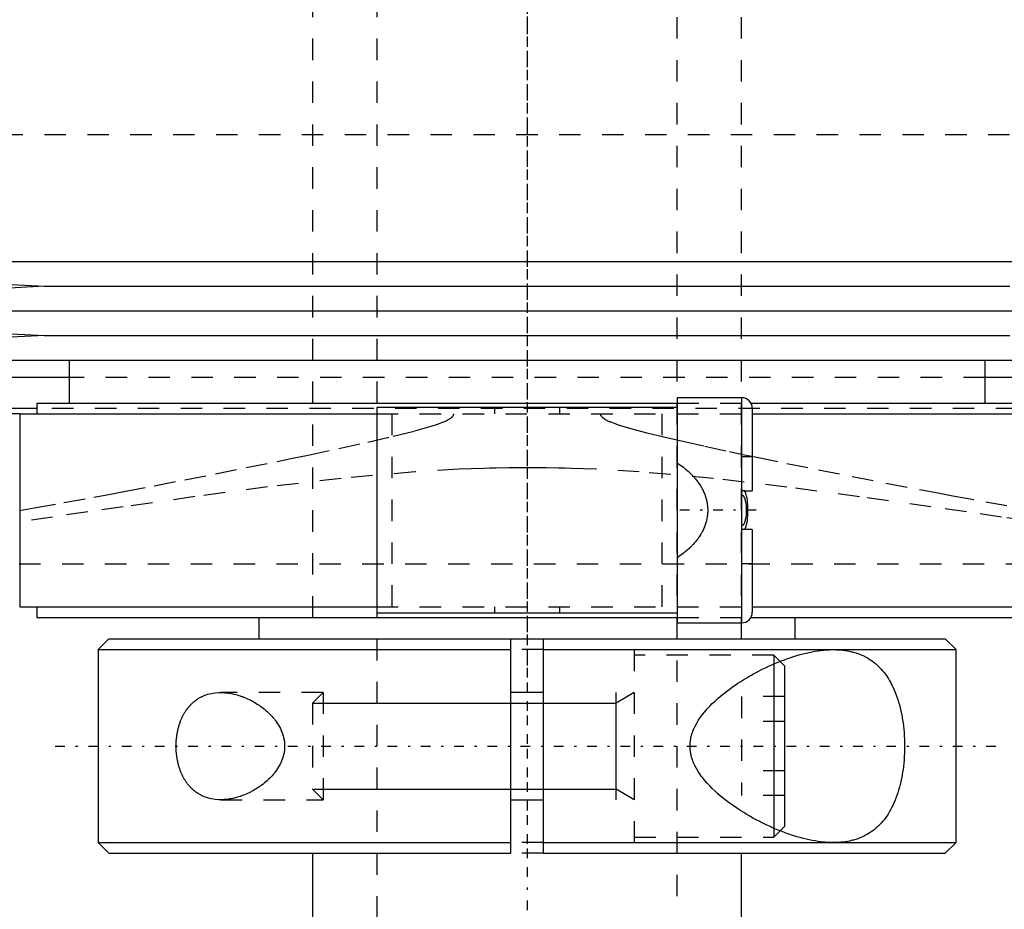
# Model space of a CAD drawing. Extents: x -105 to 105, y -144 to 599.
# Tile 4 of 11: x -24 to 22, y -83 to -42. Entities that reach past the tile are written whole.
import ezdxf

# ---------------------------------------------------------------- set-up
doc = ezdxf.new("R2010")
doc.units = 0
doc.linetypes.add('CENTER', pattern=[1.5, 0.45, -0.5, 0.05, -0.5])
doc.linetypes.add('DASHED', pattern=[2, 1, -1])
for name, color, linetype in [('AM_0', 7, 'CONTINUOUS'), ('AM_10', 7, 'CONTINUOUS'), ('AM_3', 7, 'DASHED'), ('AM_7', 7, 'CENTER')]:
    doc.layers.add(name, color=color, linetype=linetype)

msp = doc.modelspace()

# ---------------------------------------------------------------- linework, layer by layer
at = {"layer": 'AM_0', "color": 7, "linetype": 'CONTINUOUS'}
for p, q in [((-45, -52.9), (-22.5, -54.05)), ((-45, -52.9), (45, -52.9)), ((-22.5, -54.05), (-45, -55.2)), ((-22.5, -54.05), (22.5, -54.05)), ((-45, -55.2), (-22.5, -56.35)), ((-45, -55.2), (45, -55.2)), ((-22.5, -56.35), (-45, -57.5)), ((-22.5, -56.35), (22.5, -56.35)), ((-45, -57.5), (45, -57.5)), ((-21.35, -57.5), (-21.35, -59.5)), ((21.35, -59.5), (21.35, -57.5)), ((-21.35, -58.307), (-51.173, -58.307)), ((51.173, -58.307), (21.35, -58.307)), ((-22.85, -59.5), (-22.85, -60)), ((-22.85, -59.5), (7.005, -59.5)), ((10, -59.25), (7, -59.25)), ((7, -59.25), (7, -69.75)), ((10, -59.25), (10, -69.75)), ((10.44, -59.5), (22.85, -59.5)), ((-22.85, -59.746), (-48.569, -59.746)), ((-23.65, -60), (-48.192, -60)), ((-23.65, -60), (-23.65, -69)), ((-23.65, -60), (-7.008, -60)), ((-7, -59.7), (-7, -69.3)), ((7, -59.7), (-7, -59.7)), ((10.5, -59.75), (10.5, -63.6)), ((10.504, -60), (23.65, -60)), ((10.147, -63.6), (10.5, -63.6)), ((10.5, -65.4), (10.147, -65.4)), ((10.5, -65.4), (10.5, -69.25)), ((-23.65, -69), (-7.008, -69)), ((-22.85, -69), (-22.85, -69.5)), ((7, -69.3), (-7, -69.3)), ((10.504, -69), (23.65, -69)), ((-22.85, -69.5), (7.005, -69.5)), ((-12.5, -69.5), (-12.5, -70.5)), ((7, -69.75), (10, -69.75)), ((10.44, -69.5), (22.85, -69.5)), ((12.5, -70.5), (12.5, -69.5)), ((-19.5, -70.5), (-20, -71)), ((-19.5, -70.5), (-0.75, -70.5)), ((-0.75, -70.5), (0.75, -70.5)), ((-0.75, -80.5), (-0.75, -70.5)), ((0.75, -70.5), (19.5, -70.5)), ((0.75, -70.5), (0.75, -80.5)), ((20, -71), (19.5, -70.5)), ((-20, -71), (-20, -80)), ((-20, -71), (-0.75, -71)), ((0.75, -71), (20, -71)), ((20, -80), (20, -71)), ((12, -71.75), (11.797, -71.547)), ((11.5, -71.67), (11.5, -79.33)), ((12, -71.75), (12, -79.25)), ((0.75, -73), (-0.75, -73)), ((-0.75, -78), (0.75, -78)), ((11.797, -79.453), (12, -79.25)), ((-20, -80), (-19.5, -80.5)), ((-20, -80), (-0.75, -80)), ((0.75, -80), (20, -80)), ((19.5, -80.5), (20, -80)), ((-19.5, -80.5), (-0.75, -80.5)), ((-10, -80.5), (-10, -110.5)), ((0.75, -80.5), (19.5, -80.5)), ((10, -110.5), (10, -80.5))]:
    msp.add_line(p, q, dxfattribs=at)
for points in [[(10.147, -65.4, 0), (10.151, -65.392, 0), (10.159, -65.377, 0), (10.166, -65.361, 0), (10.17, -65.353, 0), (10.174, -65.345, 0), (10.18, -65.329, 0), (10.187, -65.313, 0), (10.193, -65.298, 0), (10.198, -65.283, 0), (10.203, -65.267, 0), (10.206, -65.26, 0), (10.208, -65.252, 0), (10.213, -65.236, 0), (10.218, -65.22, 0), (10.233, -65.164, 0), (10.244, -65.115, 0), (10.254, -65.064, 0), (10.27, -64.961, 0), (10.283, -64.857, 0), (10.292, -64.752, 0), (10.297, -64.649, 0), (10.3, -64.549, 0), (10.3, -64.5, 0), (10.3, -64.451, 0), (10.297, -64.351, 0), (10.292, -64.248, 0), (10.283, -64.143, 0), (10.27, -64.039, 0), (10.254, -63.936, 0), (10.244, -63.885, 0), (10.233, -63.836, 0), (10.218, -63.78, 0), (10.213, -63.764, 0), (10.208, -63.748, 0), (10.206, -63.74, 0), (10.203, -63.733, 0), (10.198, -63.717, 0), (10.193, -63.702, 0), (10.187, -63.687, 0), (10.18, -63.671, 0), (10.174, -63.655, 0), (10.17, -63.647, 0), (10.166, -63.639, 0), (10.159, -63.623, 0), (10.151, -63.608, 0), (10.147, -63.6, 0)], [(14.283, -80, 0), (14.22, -80, 0), (14.093, -79.996, 0), (13.964, -79.989, 0), (13.899, -79.984, 0), (13.834, -79.978, 0), (13.701, -79.964, 0), (13.566, -79.946, 0), (13.43, -79.925, 0), (13.292, -79.9, 0), (13.153, -79.872, 0), (13.082, -79.856, 0), (13.012, -79.84, 0), (12.87, -79.805, 0), (12.727, -79.767, 0), (12.583, -79.726, 0), (12.438, -79.682, 0), (12.292, -79.634, 0), (12.219, -79.61, 0), (12.146, -79.584, 0), (11.999, -79.531, 0), (11.851, -79.474, 0), (11.778, -79.445, 0), (11.704, -79.416, 0), (11.556, -79.354, 0), (11.409, -79.29, 0), (11.335, -79.256, 0), (11.261, -79.223, 0), (11.114, -79.153, 0), (10.968, -79.082, 0), (10.822, -79.007, 0), (10.677, -78.931, 0), (10.533, -78.853, 0), (10.461, -78.812, 0), (10.39, -78.772, 0), (10.248, -78.689, 0), (10.108, -78.604, 0), (9.969, -78.518, 0), (9.832, -78.429, 0), (9.697, -78.338, 0), (9.63, -78.292, 0), (9.563, -78.245, 0), (9.428, -78.148, 0), (9.293, -78.047, 0), (9.158, -77.942, 0), (9.025, -77.833, 0), (8.893, -77.72, 0), (8.828, -77.662, 0), (8.763, -77.604, 0), (8.636, -77.484, 0), (8.513, -77.36, 0), (8.395, -77.233, 0), (8.281, -77.102, 0), (8.173, -76.968, 0), (8.122, -76.9, 0), (8.072, -76.831, 0), (7.978, -76.69, 0), (7.892, -76.545, 0), (7.816, -76.397, 0), (7.775, -76.309, 0), (7.764, -76.283, 0), (7.754, -76.258, 0), (7.749, -76.245, 0), (7.744, -76.232, 0), (7.734, -76.206, 0), (7.724, -76.18, 0), (7.715, -76.154, 0), (7.706, -76.128, 0), (7.697, -76.101, 0), (7.693, -76.088, 0), (7.688, -76.075, 0), (7.68, -76.048, 0), (7.673, -76.021, 0), (7.669, -76.008, 0), (7.665, -75.994, 0), (7.658, -75.967, 0), (7.652, -75.94, 0), (7.649, -75.927, 0), (7.645, -75.913, 0), (7.64, -75.886, 0), (7.634, -75.858, 0), (7.629, -75.83, 0), (7.624, -75.802, 0), (7.62, -75.774, 0), (7.618, -75.76, 0), (7.616, -75.746, 0), (7.612, -75.718, 0), (7.609, -75.689, 0), (7.606, -75.661, 0), (7.604, -75.632, 0), (7.602, -75.603, 0), (7.601, -75.588, 0), (7.601, -75.574, 0), (7.6, -75.544, 0), (7.599, -75.515, 0), (7.599, -75.5, 0), (7.599, -75.485, 0), (7.6, -75.456, 0), (7.601, -75.426, 0), (7.601, -75.412, 0), (7.602, -75.397, 0), (7.604, -75.368, 0), (7.606, -75.339, 0), (7.609, -75.311, 0), (7.612, -75.282, 0), (7.616, -75.254, 0), (7.618, -75.24, 0), (7.62, -75.226, 0), (7.624, -75.198, 0), (7.629, -75.17, 0), (7.634, -75.142, 0), (7.64, -75.114, 0), (7.645, -75.087, 0), (7.649, -75.073, 0), (7.652, -75.06, 0), (7.658, -75.033, 0), (7.665, -75.006, 0), (7.669, -74.992, 0), (7.673, -74.979, 0), (7.68, -74.952, 0), (7.688, -74.925, 0), (7.693, -74.912, 0), (7.697, -74.899, 0), (7.706, -74.872, 0), (7.715, -74.846, 0), (7.724, -74.82, 0), (7.734, -74.794, 0), (7.744, -74.768, 0), (7.749, -74.755, 0), (7.754, -74.742, 0), (7.764, -74.717, 0), (7.775, -74.691, 0), (7.816, -74.603, 0), (7.892, -74.455, 0), (7.978, -74.31, 0), (8.072, -74.169, 0), (8.122, -74.1, 0), (8.173, -74.032, 0), (8.281, -73.898, 0), (8.395, -73.767, 0), (8.513, -73.64, 0), (8.636, -73.516, 0), (8.763, -73.396, 0), (8.828, -73.338, 0), (8.893, -73.28, 0), (9.025, -73.167, 0), (9.158, -73.058, 0), (9.293, -72.953, 0), (9.428, -72.852, 0), (9.563, -72.755, 0), (9.63, -72.708, 0), (9.697, -72.662, 0), (9.832, -72.571, 0), (9.969, -72.482, 0), (10.108, -72.396, 0), (10.248, -72.311, 0), (10.39, -72.228, 0), (10.461, -72.188, 0), (10.533, -72.147, 0), (10.677, -72.069, 0), (10.822, -71.993, 0), (10.968, -71.918, 0), (11.114, -71.847, 0), (11.261, -71.777, 0), (11.335, -71.744, 0), (11.409, -71.71, 0), (11.556, -71.646, 0), (11.704, -71.584, 0), (11.778, -71.555, 0), (11.851, -71.526, 0), (11.999, -71.469, 0), (12.146, -71.416, 0), (12.219, -71.39, 0), (12.292, -71.366, 0), (12.438, -71.318, 0), (12.583, -71.274, 0), (12.727, -71.233, 0), (12.87, -71.195, 0), (13.012, -71.16, 0), (13.082, -71.144, 0), (13.153, -71.128, 0), (13.292, -71.1, 0), (13.43, -71.075, 0), (13.566, -71.054, 0), (13.701, -71.036, 0), (13.834, -71.022, 0), (13.899, -71.016, 0), (13.964, -71.011, 0), (14.093, -71.004, 0), (14.22, -71, 0), (14.283, -71, 0)], [(14.283, -71, 0), (14.333, -71, 0), (14.433, -71.003, 0), (14.533, -71.008, 0), (14.583, -71.011, 0), (14.634, -71.015, 0), (14.734, -71.025, 0), (14.833, -71.038, 0), (14.933, -71.054, 0), (15.031, -71.073, 0), (15.129, -71.095, 0), (15.178, -71.107, 0), (15.226, -71.12, 0), (15.322, -71.148, 0), (15.417, -71.18, 0), (15.511, -71.215, 0), (15.603, -71.253, 0), (15.694, -71.295, 0), (15.739, -71.317, 0), (15.783, -71.34, 0), (15.871, -71.389, 0), (15.957, -71.441, 0), (15.999, -71.468, 0), (16.041, -71.497, 0), (16.123, -71.556, 0), (16.204, -71.618, 0), (16.243, -71.651, 0), (16.282, -71.684, 0), (16.358, -71.754, 0), (16.432, -71.826, 0), (16.504, -71.903, 0), (16.574, -71.982, 0), (16.641, -72.064, 0), (16.674, -72.107, 0), (16.706, -72.15, 0), (16.769, -72.239, 0), (16.83, -72.33, 0), (16.888, -72.425, 0), (16.944, -72.522, 0), (16.998, -72.624, 0), (17.024, -72.676, 0), (17.051, -72.73, 0), (17.101, -72.84, 0), (17.15, -72.954, 0), (17.197, -73.072, 0), (17.241, -73.194, 0), (17.283, -73.319, 0), (17.304, -73.383, 0), (17.323, -73.447, 0), (17.36, -73.578, 0), (17.395, -73.712, 0), (17.427, -73.848, 0), (17.456, -73.987, 0), (17.482, -74.127, 0), (17.494, -74.198, 0), (17.506, -74.269, 0), (17.527, -74.413, 0), (17.545, -74.557, 0), (17.561, -74.703, 0), (17.574, -74.848, 0), (17.584, -74.994, 0), (17.588, -75.067, 0), (17.592, -75.14, 0), (17.597, -75.285, 0), (17.599, -75.428, 0), (17.6, -75.5, 0), (17.599, -75.572, 0), (17.597, -75.715, 0), (17.592, -75.86, 0), (17.588, -75.933, 0), (17.584, -76.006, 0), (17.574, -76.152, 0), (17.561, -76.297, 0), (17.545, -76.443, 0), (17.527, -76.587, 0), (17.506, -76.731, 0), (17.494, -76.802, 0), (17.482, -76.873, 0), (17.456, -77.013, 0), (17.427, -77.152, 0), (17.395, -77.288, 0), (17.36, -77.422, 0), (17.323, -77.553, 0), (17.304, -77.617, 0), (17.283, -77.681, 0), (17.241, -77.806, 0), (17.197, -77.928, 0), (17.15, -78.046, 0), (17.101, -78.16, 0), (17.051, -78.27, 0), (17.024, -78.324, 0), (16.998, -78.376, 0), (16.944, -78.478, 0), (16.888, -78.575, 0), (16.83, -78.67, 0), (16.769, -78.761, 0), (16.706, -78.85, 0), (16.674, -78.893, 0), (16.641, -78.936, 0), (16.574, -79.018, 0), (16.504, -79.097, 0), (16.432, -79.174, 0), (16.358, -79.246, 0), (16.282, -79.316, 0), (16.243, -79.349, 0), (16.204, -79.382, 0), (16.123, -79.444, 0), (16.041, -79.503, 0), (15.999, -79.532, 0), (15.957, -79.559, 0), (15.871, -79.611, 0), (15.783, -79.66, 0), (15.739, -79.683, 0), (15.694, -79.705, 0), (15.603, -79.747, 0), (15.511, -79.785, 0), (15.417, -79.82, 0), (15.322, -79.852, 0), (15.226, -79.88, 0), (15.178, -79.893, 0), (15.129, -79.905, 0), (15.031, -79.927, 0), (14.933, -79.946, 0), (14.833, -79.962, 0), (14.734, -79.975, 0), (14.634, -79.985, 0), (14.583, -79.989, 0), (14.533, -79.992, 0), (14.433, -79.997, 0), (14.333, -80, 0), (14.283, -80, 0)], [(-16.363, -75.5, 0), (-16.363, -75.48, 0), (-16.363, -75.439, 0), (-16.362, -75.398, 0), (-16.361, -75.378, 0), (-16.36, -75.357, 0), (-16.358, -75.316, 0), (-16.356, -75.275, 0), (-16.353, -75.234, 0), (-16.35, -75.192, 0), (-16.346, -75.151, 0), (-16.344, -75.131, 0), (-16.342, -75.11, 0), (-16.337, -75.069, 0), (-16.331, -75.028, 0), (-16.326, -74.987, 0), (-16.319, -74.946, 0), (-16.312, -74.905, 0), (-16.309, -74.885, 0), (-16.305, -74.865, 0), (-16.297, -74.824, 0), (-16.289, -74.784, 0), (-16.285, -74.764, 0), (-16.28, -74.744, 0), (-16.271, -74.705, 0), (-16.261, -74.665, 0), (-16.256, -74.646, 0), (-16.251, -74.626, 0), (-16.241, -74.588, 0), (-16.229, -74.549, 0), (-16.218, -74.511, 0), (-16.206, -74.474, 0), (-16.194, -74.437, 0), (-16.187, -74.418, 0), (-16.181, -74.4, 0), (-16.168, -74.363, 0), (-16.154, -74.327, 0), (-16.14, -74.292, 0), (-16.125, -74.257, 0), (-16.111, -74.222, 0), (-16.103, -74.205, 0), (-16.095, -74.188, 0), (-16.08, -74.155, 0), (-16.064, -74.122, 0), (-16.048, -74.089, 0), (-16.031, -74.057, 0), (-16.014, -74.026, 0), (-16.006, -74.011, 0), (-15.997, -73.995, 0), (-15.98, -73.965, 0), (-15.962, -73.936, 0), (-15.945, -73.907, 0), (-15.927, -73.878, 0), (-15.908, -73.851, 0), (-15.899, -73.837, 0), (-15.89, -73.824, 0), (-15.871, -73.797, 0), (-15.852, -73.771, 0), (-15.833, -73.745, 0), (-15.813, -73.72, 0), (-15.793, -73.695, 0), (-15.783, -73.682, 0), (-15.773, -73.67, 0), (-15.752, -73.646, 0), (-15.731, -73.622, 0), (-15.721, -73.61, 0), (-15.71, -73.599, 0), (-15.689, -73.576, 0), (-15.667, -73.553, 0), (-15.656, -73.542, 0), (-15.645, -73.531, 0), (-15.622, -73.509, 0), (-15.6, -73.488, 0), (-15.577, -73.467, 0), (-15.553, -73.447, 0), (-15.53, -73.427, 0), (-15.518, -73.417, 0), (-15.506, -73.408, 0), (-15.482, -73.389, 0), (-15.458, -73.37, 0), (-15.433, -73.352, 0), (-15.408, -73.334, 0), (-15.383, -73.317, 0), (-15.37, -73.309, 0), (-15.358, -73.3, 0), (-15.332, -73.284, 0), (-15.307, -73.269, 0), (-15.281, -73.253, 0), (-15.254, -73.238, 0), (-15.228, -73.224, 0), (-15.215, -73.217, 0), (-15.202, -73.21, 0), (-15.175, -73.197, 0), (-15.148, -73.184, 0), (-15.053, -73.142, 0), (-14.885, -73.084, 0), (-14.8, -73.061, 0), (-14.714, -73.042, 0), (-14.541, -73.014, 0), (-14.368, -73.002, 0), (-14.283, -73, 0)], [(-14.283, -73, 0), (-14.251, -73, 0), (-14.188, -73.002, 0), (-14.123, -73.005, 0), (-14.091, -73.008, 0), (-14.058, -73.01, 0), (-13.992, -73.017, 0), (-13.925, -73.025, 0), (-13.858, -73.036, 0), (-13.79, -73.048, 0), (-13.722, -73.061, 0), (-13.688, -73.069, 0), (-13.653, -73.077, 0), (-13.585, -73.094, 0), (-13.515, -73.113, 0), (-13.446, -73.133, 0), (-13.377, -73.156, 0), (-13.307, -73.18, 0), (-13.272, -73.192, 0), (-13.237, -73.205, 0), (-13.168, -73.233, 0), (-13.099, -73.262, 0), (-13.064, -73.277, 0), (-13.029, -73.293, 0), (-12.96, -73.325, 0), (-12.892, -73.359, 0), (-12.858, -73.376, 0), (-12.824, -73.394, 0), (-12.756, -73.431, 0), (-12.689, -73.47, 0), (-12.623, -73.51, 0), (-12.557, -73.552, 0), (-12.492, -73.595, 0), (-12.46, -73.617, 0), (-12.428, -73.64, 0), (-12.364, -73.686, 0), (-12.302, -73.733, 0), (-12.241, -73.782, 0), (-12.181, -73.832, 0), (-12.122, -73.884, 0), (-12.093, -73.91, 0), (-12.064, -73.937, 0), (-12.006, -73.994, 0), (-11.949, -74.052, 0), (-11.892, -74.113, 0), (-11.837, -74.177, 0), (-11.782, -74.243, 0), (-11.756, -74.277, 0), (-11.73, -74.311, 0), (-11.679, -74.382, 0), (-11.63, -74.454, 0), (-11.584, -74.529, 0), (-11.541, -74.606, 0), (-11.5, -74.684, 0), (-11.481, -74.724, 0), (-11.462, -74.765, 0), (-11.428, -74.847, 0), (-11.398, -74.93, 0), (-11.372, -75.015, 0), (-11.349, -75.101, 0), (-11.331, -75.189, 0), (-11.324, -75.233, 0), (-11.317, -75.277, 0), (-11.308, -75.366, 0), (-11.303, -75.455, 0), (-11.303, -75.5, 0), (-11.303, -75.545, 0), (-11.308, -75.634, 0), (-11.317, -75.723, 0), (-11.324, -75.767, 0), (-11.331, -75.811, 0), (-11.349, -75.899, 0), (-11.372, -75.985, 0), (-11.398, -76.07, 0), (-11.428, -76.153, 0), (-11.462, -76.235, 0), (-11.481, -76.276, 0), (-11.5, -76.316, 0), (-11.541, -76.394, 0), (-11.584, -76.471, 0), (-11.63, -76.546, 0), (-11.679, -76.618, 0), (-11.73, -76.689, 0), (-11.756, -76.723, 0), (-11.782, -76.757, 0), (-11.837, -76.823, 0), (-11.892, -76.887, 0), (-11.949, -76.948, 0), (-12.006, -77.006, 0), (-12.064, -77.063, 0), (-12.093, -77.09, 0), (-12.122, -77.116, 0), (-12.181, -77.168, 0), (-12.241, -77.218, 0), (-12.302, -77.267, 0), (-12.364, -77.314, 0), (-12.428, -77.36, 0), (-12.46, -77.383, 0), (-12.492, -77.405, 0), (-12.557, -77.448, 0), (-12.623, -77.49, 0), (-12.689, -77.53, 0), (-12.756, -77.569, 0), (-12.824, -77.606, 0), (-12.858, -77.624, 0), (-12.892, -77.641, 0), (-12.96, -77.675, 0), (-13.029, -77.707, 0), (-13.064, -77.723, 0), (-13.099, -77.738, 0), (-13.168, -77.767, 0), (-13.237, -77.795, 0), (-13.272, -77.808, 0), (-13.307, -77.82, 0), (-13.377, -77.844, 0), (-13.446, -77.867, 0), (-13.515, -77.887, 0), (-13.585, -77.906, 0), (-13.653, -77.923, 0), (-13.688, -77.931, 0), (-13.722, -77.939, 0), (-13.79, -77.952, 0), (-13.858, -77.964, 0), (-13.925, -77.975, 0), (-13.992, -77.983, 0), (-14.058, -77.99, 0), (-14.091, -77.992, 0), (-14.123, -77.995, 0), (-14.188, -77.998, 0), (-14.251, -78, 0), (-14.283, -78, 0)], [(-14.283, -78, 0), (-14.368, -77.998, 0), (-14.541, -77.986, 0), (-14.714, -77.958, 0), (-14.8, -77.939, 0), (-14.885, -77.916, 0), (-15.053, -77.858, 0), (-15.148, -77.816, 0), (-15.175, -77.803, 0), (-15.202, -77.79, 0), (-15.215, -77.783, 0), (-15.228, -77.776, 0), (-15.254, -77.762, 0), (-15.281, -77.747, 0), (-15.307, -77.731, 0), (-15.332, -77.716, 0), (-15.358, -77.7, 0), (-15.37, -77.691, 0), (-15.383, -77.683, 0), (-15.408, -77.666, 0), (-15.433, -77.648, 0), (-15.458, -77.63, 0), (-15.482, -77.611, 0), (-15.506, -77.592, 0), (-15.518, -77.583, 0), (-15.53, -77.573, 0), (-15.553, -77.553, 0), (-15.577, -77.533, 0), (-15.6, -77.512, 0), (-15.622, -77.491, 0), (-15.645, -77.469, 0), (-15.656, -77.458, 0), (-15.667, -77.447, 0), (-15.689, -77.424, 0), (-15.71, -77.401, 0), (-15.721, -77.39, 0), (-15.731, -77.378, 0), (-15.752, -77.354, 0), (-15.773, -77.33, 0), (-15.783, -77.318, 0), (-15.793, -77.305, 0), (-15.813, -77.28, 0), (-15.833, -77.255, 0), (-15.852, -77.229, 0), (-15.871, -77.203, 0), (-15.89, -77.176, 0), (-15.899, -77.163, 0), (-15.908, -77.149, 0), (-15.927, -77.122, 0), (-15.945, -77.093, 0), (-15.962, -77.064, 0), (-15.98, -77.035, 0), (-15.997, -77.005, 0), (-16.006, -76.989, 0), (-16.014, -76.974, 0), (-16.031, -76.943, 0), (-16.048, -76.911, 0), (-16.064, -76.878, 0), (-16.08, -76.845, 0), (-16.095, -76.812, 0), (-16.103, -76.795, 0), (-16.111, -76.778, 0), (-16.125, -76.743, 0), (-16.14, -76.708, 0), (-16.154, -76.673, 0), (-16.168, -76.637, 0), (-16.181, -76.6, 0), (-16.187, -76.582, 0), (-16.194, -76.563, 0), (-16.206, -76.526, 0), (-16.218, -76.489, 0), (-16.229, -76.451, 0), (-16.241, -76.412, 0), (-16.251, -76.374, 0), (-16.256, -76.354, 0), (-16.261, -76.335, 0), (-16.271, -76.295, 0), (-16.28, -76.256, 0), (-16.285, -76.236, 0), (-16.289, -76.216, 0), (-16.297, -76.176, 0), (-16.305, -76.135, 0), (-16.309, -76.115, 0), (-16.312, -76.095, 0), (-16.319, -76.054, 0), (-16.326, -76.013, 0), (-16.331, -75.972, 0), (-16.337, -75.931, 0), (-16.342, -75.89, 0), (-16.344, -75.869, 0), (-16.346, -75.849, 0), (-16.35, -75.808, 0), (-16.353, -75.766, 0), (-16.356, -75.725, 0), (-16.358, -75.684, 0), (-16.36, -75.643, 0), (-16.361, -75.622, 0), (-16.362, -75.602, 0), (-16.363, -75.561, 0), (-16.363, -75.52, 0), (-16.363, -75.5, 0)]]:
    msp.add_polyline3d(points, dxfattribs=at)
for centre, start, end in [((10, -59.75), 0, 90), ((10, -69.25), 270, 0)]:
    msp.add_arc(centre, 0.5, start, end, dxfattribs=at)
at = {"layer": 'AM_10', "color": 7, "linetype": 'CONTINUOUS'}
for p, q in [((4.15, -78), (4.15, -73)), ((5, -73), (4.15, -73.49)), ((-10, -73.49), (4.15, -73.49)), ((-10, -77.51), (4.15, -77.51)), ((5, -78), (4.15, -77.51))]:
    msp.add_line(p, q, dxfattribs=at)
at = {"layer": 'AM_3', "color": 6, "linetype": 'DASHED'}
for p, q in [((-7, 565.5), (-7, -110.5)), ((7, -110.5), (7, 565.5)), ((-10, 553.5), (-10, -70.5)), ((10, -70.5), (10, 553.5)), ((-44.502, -46.968), (44.502, -46.968)), ((21.35, -58.307), (-21.35, -58.307)), ((7.005, -59.5), (10.44, -59.5)), ((22.85, -59.746), (-22.85, -59.746)), ((-7.008, -60), (10.504, -60)), ((-6.284, -69), (-6.284, -60)), ((-1.511, -60), (-1.511, -59.7)), ((1.511, -59.7), (1.511, -60)), ((6.284, -60), (6.284, -69)), ((10.5, -62), (10, -62)), ((10.147, -63.6), (10, -63.6)), ((10.147, -65.4), (10, -65.4)), ((-23.682, -67), (23.682, -67)), ((10.5, -67), (10, -67)), ((-7.008, -69), (10.504, -69)), ((-1.511, -69.3), (-1.511, -69)), ((1.511, -69), (1.511, -69.3)), ((7.005, -69.5), (10.44, -69.5)), ((0.75, -71), (-0.75, -71)), ((5, -71), (5, -80)), ((11.5, -71.25), (5, -71.25)), ((11.797, -71.547), (11.5, -71.25)), ((11.5, -71.25), (11.5, -71.67)), ((-9.51, -73), (-14.283, -73)), ((-9.51, -73), (-10, -73.49)), ((-9.51, -73), (-9.51, -78)), ((12, -73.191), (10, -73.191)), ((10, -73.191), (10, -77.809)), ((-10, -73.49), (-10, -77.51)), ((12, -74.345), (10, -74.345)), ((12, -76.655), (10, -76.655)), ((-10, -77.51), (-9.51, -78)), ((-14.283, -78), (-9.51, -78)), ((12, -77.809), (10, -77.809)), ((11.5, -79.33), (11.5, -79.75)), ((5, -79.75), (11.5, -79.75)), ((11.5, -79.75), (11.797, -79.453)), ((0.75, -80), (-0.75, -80)), ((0.75, -80.5), (-0.75, -80.5))]:
    msp.add_line(p, q, dxfattribs=at)
for points in [[(-23.662, -64.515, 0), (-22.974, -64.393, 0), (-21.591, -64.143, 0), (-20.197, -63.887, 0), (-19.496, -63.756, 0), (-18.793, -63.623, 0), (-17.379, -63.354, 0), (-15.958, -63.079, 0), (-14.529, -62.798, 0), (-13.093, -62.511, 0), (-11.654, -62.219, 0), (-10.933, -62.071, 0), (-10.212, -61.921, 0), (-8.771, -61.616, 0), (-7.419, -61.319, 0), (-6.236, -61.046, 0), (-5.239, -60.797, 0), (-4.466, -60.578, 0), (-4.173, -60.482, 0), (-4.13, -60.466, 0), (-4.048, -60.436, 0), (-3.971, -60.407, 0), (-3.935, -60.393, 0), (-3.901, -60.379, 0), (-3.836, -60.351, 0), (-3.776, -60.324, 0), (-3.722, -60.298, 0), (-3.672, -60.272, 0), (-3.628, -60.246, 0), (-3.607, -60.234, 0), (-3.587, -60.221, 0), (-3.551, -60.196, 0), (-3.52, -60.172, 0), (-3.503, -60.157, 0), (-3.499, -60.153, 0), (-3.494, -60.149, 0), (-3.492, -60.147, 0), (-3.49, -60.145, 0), (-3.486, -60.141, 0), (-3.482, -60.137, 0), (-3.478, -60.133, 0), (-3.474, -60.129, 0), (-3.471, -60.125, 0), (-3.469, -60.123, 0), (-3.467, -60.121, 0), (-3.464, -60.117, 0), (-3.46, -60.113, 0), (-3.457, -60.109, 0), (-3.454, -60.105, 0), (-3.451, -60.101, 0), (-3.449, -60.099, 0), (-3.448, -60.097, 0), (-3.445, -60.093, 0), (-3.442, -60.088, 0), (-3.441, -60.086, 0), (-3.44, -60.084, 0), (-3.437, -60.079, 0), (-3.435, -60.075, 0), (-3.433, -60.073, 0), (-3.432, -60.07, 0), (-3.43, -60.066, 0), (-3.428, -60.061, 0), (-3.426, -60.057, 0), (-3.424, -60.052, 0), (-3.422, -60.047, 0), (-3.421, -60.045, 0), (-3.421, -60.042, 0), (-3.419, -60.037, 0), (-3.418, -60.033, 0), (-3.417, -60.028, 0), (-3.416, -60.023, 0), (-3.415, -60.018, 0), (-3.415, -60.015, 0), (-3.415, -60.013, 0), (-3.414, -60.008, 0), (-3.414, -60.003, 0), (-3.414, -60, 0)], [(3.414, -60, 0), (3.414, -60.001, 0), (3.414, -60.002, 0), (3.414, -60.004, 0), (3.414, -60.005, 0), (3.414, -60.006, 0), (3.414, -60.007, 0), (3.414, -60.009, 0), (3.415, -60.011, 0), (3.415, -60.012, 0), (3.415, -60.014, 0), (3.415, -60.015, 0), (3.415, -60.016, 0), (3.415, -60.017, 0), (3.415, -60.019, 0), (3.416, -60.024, 0), (3.417, -60.029, 0), (3.418, -60.034, 0), (3.421, -60.043, 0), (3.424, -60.053, 0), (3.428, -60.062, 0), (3.432, -60.071, 0), (3.437, -60.08, 0), (3.44, -60.084, 0), (3.442, -60.088, 0), (3.448, -60.096, 0), (3.454, -60.104, 0), (3.46, -60.112, 0), (3.466, -60.12, 0), (3.473, -60.127, 0), (3.476, -60.131, 0), (3.479, -60.135, 0), (3.487, -60.142, 0), (3.494, -60.149, 0), (3.498, -60.153, 0), (3.501, -60.156, 0), (3.509, -60.163, 0), (3.517, -60.17, 0), (3.521, -60.173, 0), (3.525, -60.176, 0), (3.533, -60.182, 0), (3.541, -60.189, 0), (3.549, -60.195, 0), (3.557, -60.201, 0), (3.565, -60.206, 0), (3.569, -60.209, 0), (3.573, -60.212, 0), (3.582, -60.217, 0), (3.59, -60.223, 0), (3.621, -60.242, 0), (3.678, -60.275, 0), (3.739, -60.306, 0), (3.802, -60.336, 0), (3.835, -60.351, 0), (3.868, -60.365, 0), (3.936, -60.393, 0), (4.007, -60.421, 0), (4.29, -60.522, 0), (4.57, -60.61, 0), (4.882, -60.7, 0), (5.584, -60.886, 0), (6.371, -61.078, 0), (7.258, -61.283, 0), (8.283, -61.51, 0), (9.439, -61.758, 0), (10.062, -61.89, 0), (10.715, -62.026, 0), (12.103, -62.311, 0), (13.593, -62.612, 0), (15.162, -62.923, 0), (16.733, -63.229, 0), (18.293, -63.529, 0), (19.07, -63.676, 0), (19.843, -63.821, 0), (21.382, -64.105, 0), (22.907, -64.381, 0)], [(7, -62.285, 0), (7.127, -62.372, 0), (7.271, -62.479, 0), (7.312, -62.511, 0), (7.352, -62.543, 0), (7.371, -62.559, 0), (7.391, -62.576, 0), (7.43, -62.608, 0), (7.468, -62.642, 0), (7.506, -62.676, 0), (7.543, -62.71, 0), (7.58, -62.744, 0), (7.598, -62.762, 0), (7.616, -62.779, 0), (7.652, -62.815, 0), (7.687, -62.85, 0), (7.704, -62.868, 0), (7.721, -62.887, 0), (7.755, -62.923, 0), (7.788, -62.96, 0), (7.804, -62.979, 0), (7.82, -62.998, 0), (7.852, -63.035, 0), (7.883, -63.073, 0), (7.913, -63.112, 0), (7.943, -63.151, 0), (7.971, -63.19, 0), (7.985, -63.21, 0), (7.999, -63.229, 0), (8.027, -63.269, 0), (8.053, -63.31, 0), (8.08, -63.353, 0), (8.106, -63.396, 0), (8.131, -63.439, 0), (8.144, -63.462, 0), (8.156, -63.484, 0), (8.18, -63.53, 0), (8.203, -63.576, 0), (8.225, -63.623, 0), (8.246, -63.671, 0), (8.266, -63.719, 0), (8.276, -63.744, 0), (8.285, -63.768, 0), (8.303, -63.818, 0), (8.32, -63.867, 0), (8.335, -63.918, 0), (8.35, -63.968, 0), (8.363, -64.019, 0), (8.369, -64.044, 0), (8.374, -64.07, 0), (8.385, -64.121, 0), (8.394, -64.172, 0), (8.402, -64.223, 0), (8.408, -64.274, 0), (8.413, -64.325, 0), (8.415, -64.35, 0), (8.417, -64.375, 0), (8.42, -64.426, 0), (8.421, -64.475, 0), (8.421, -64.5, 0), (8.421, -64.525, 0), (8.42, -64.574, 0), (8.417, -64.625, 0), (8.415, -64.65, 0), (8.413, -64.675, 0), (8.408, -64.726, 0), (8.402, -64.777, 0), (8.394, -64.828, 0), (8.385, -64.879, 0), (8.374, -64.93, 0), (8.369, -64.956, 0), (8.363, -64.981, 0), (8.35, -65.032, 0), (8.335, -65.082, 0), (8.32, -65.133, 0), (8.303, -65.182, 0), (8.285, -65.232, 0), (8.276, -65.256, 0), (8.266, -65.281, 0), (8.246, -65.329, 0), (8.225, -65.377, 0), (8.203, -65.424, 0), (8.18, -65.47, 0), (8.156, -65.516, 0), (8.144, -65.538, 0), (8.131, -65.561, 0), (8.106, -65.604, 0), (8.08, -65.647, 0), (8.053, -65.69, 0), (8.027, -65.731, 0), (7.999, -65.771, 0), (7.985, -65.79, 0), (7.971, -65.81, 0), (7.943, -65.849, 0), (7.913, -65.888, 0), (7.883, -65.927, 0), (7.852, -65.965, 0), (7.82, -66.002, 0), (7.804, -66.021, 0), (7.788, -66.04, 0), (7.755, -66.077, 0), (7.721, -66.113, 0), (7.704, -66.132, 0), (7.687, -66.15, 0), (7.652, -66.185, 0), (7.616, -66.221, 0), (7.598, -66.238, 0), (7.58, -66.256, 0), (7.543, -66.29, 0), (7.506, -66.324, 0), (7.468, -66.358, 0), (7.43, -66.392, 0), (7.391, -66.424, 0), (7.371, -66.441, 0), (7.352, -66.457, 0), (7.312, -66.489, 0), (7.271, -66.521, 0), (7.127, -66.628, 0), (7, -66.715, 0)], [(25.344, -65.272, 0), (22.121, -64.813, 0), (20.484, -64.576, 0), (18.832, -64.338, 0), (15.492, -63.865, 0), (12.109, -63.414, 0), (8.688, -63.016, 0), (5.229, -62.707, 0), (3.204, -62.587, 0), (2.626, -62.563, 0), (2.048, -62.543, 0), (1.758, -62.535, 0), (1.469, -62.528, 0), (0.889, -62.518, 0), (0.309, -62.513, 0), (0.018, -62.513, 0), (-0.273, -62.513, 0), (-0.856, -62.518, 0), (-1.439, -62.528, 0), (-1.73, -62.535, 0), (-2.021, -62.543, 0), (-2.602, -62.562, 0), (-3.183, -62.586, 0), (-5.211, -62.706, 0), (-8.674, -63.014, 0), (-12.1, -63.413, 0), (-15.489, -63.864, 0), (-18.832, -64.338, 0), (-20.483, -64.576, 0), (-22.12, -64.813, 0), (-25.345, -65.273, 0)], [(10, -63.777, 0), (10.001, -63.777, 0), (10.004, -63.777, 0), (10.006, -63.777, 0), (10.007, -63.778, 0), (10.008, -63.778, 0), (10.011, -63.778, 0), (10.013, -63.778, 0), (10.016, -63.779, 0), (10.018, -63.78, 0), (10.02, -63.78, 0), (10.022, -63.781, 0), (10.023, -63.781, 0), (10.025, -63.782, 0), (10.028, -63.783, 0), (10.03, -63.784, 0), (10.032, -63.785, 0), (10.034, -63.786, 0), (10.035, -63.786, 0), (10.036, -63.787, 0), (10.038, -63.788, 0), (10.04, -63.789, 0), (10.041, -63.79, 0), (10.042, -63.79, 0), (10.044, -63.792, 0), (10.046, -63.793, 0), (10.047, -63.794, 0), (10.048, -63.794, 0), (10.05, -63.796, 0), (10.052, -63.797, 0), (10.054, -63.799, 0), (10.056, -63.801, 0), (10.058, -63.802, 0), (10.059, -63.803, 0), (10.06, -63.804, 0), (10.062, -63.806, 0), (10.064, -63.807, 0), (10.065, -63.809, 0), (10.067, -63.811, 0), (10.069, -63.813, 0), (10.07, -63.814, 0), (10.071, -63.814, 0), (10.072, -63.816, 0), (10.074, -63.818, 0), (10.079, -63.825, 0), (10.088, -63.836, 0), (10.096, -63.848, 0), (10.1, -63.854, 0), (10.104, -63.861, 0), (10.111, -63.874, 0), (10.118, -63.887, 0), (10.124, -63.901, 0), (10.13, -63.915, 0), (10.135, -63.928, 0), (10.138, -63.935, 0), (10.14, -63.941, 0), (10.145, -63.955, 0), (10.149, -63.968, 0), (10.152, -63.975, 0), (10.154, -63.981, 0), (10.158, -63.995, 0), (10.162, -64.009, 0), (10.164, -64.016, 0), (10.165, -64.023, 0), (10.169, -64.037, 0), (10.172, -64.051, 0), (10.183, -64.102, 0), (10.198, -64.191, 0), (10.208, -64.281, 0), (10.215, -64.37, 0), (10.218, -64.458, 0), (10.218, -64.5, 0), (10.218, -64.542, 0), (10.215, -64.63, 0), (10.208, -64.719, 0), (10.198, -64.809, 0), (10.183, -64.898, 0), (10.172, -64.949, 0), (10.169, -64.963, 0), (10.165, -64.977, 0), (10.164, -64.984, 0), (10.162, -64.991, 0), (10.158, -65.005, 0), (10.154, -65.019, 0), (10.152, -65.025, 0), (10.149, -65.032, 0), (10.145, -65.045, 0), (10.14, -65.059, 0), (10.138, -65.065, 0), (10.135, -65.072, 0), (10.13, -65.085, 0), (10.124, -65.099, 0), (10.118, -65.113, 0), (10.111, -65.126, 0), (10.104, -65.139, 0), (10.1, -65.146, 0), (10.096, -65.152, 0), (10.088, -65.164, 0), (10.079, -65.175, 0), (10.074, -65.182, 0), (10.072, -65.184, 0), (10.071, -65.186, 0), (10.07, -65.186, 0), (10.069, -65.187, 0), (10.067, -65.189, 0), (10.065, -65.191, 0), (10.064, -65.193, 0), (10.062, -65.194, 0), (10.06, -65.196, 0), (10.059, -65.197, 0), (10.058, -65.198, 0), (10.056, -65.199, 0), (10.054, -65.201, 0), (10.052, -65.203, 0), (10.05, -65.204, 0), (10.048, -65.206, 0), (10.047, -65.206, 0), (10.046, -65.207, 0), (10.044, -65.208, 0), (10.042, -65.21, 0), (10.041, -65.21, 0), (10.04, -65.211, 0), (10.038, -65.212, 0), (10.036, -65.213, 0), (10.035, -65.214, 0), (10.034, -65.214, 0), (10.032, -65.215, 0), (10.03, -65.216, 0), (10.028, -65.217, 0), (10.025, -65.218, 0), (10.023, -65.219, 0), (10.022, -65.219, 0), (10.02, -65.22, 0), (10.018, -65.22, 0), (10.016, -65.221, 0), (10.013, -65.222, 0), (10.011, -65.222, 0), (10.008, -65.222, 0), (10.007, -65.222, 0), (10.006, -65.223, 0), (10.004, -65.223, 0), (10.001, -65.223, 0), (10, -65.223, 0)]]:
    msp.add_polyline3d(points, dxfattribs=at)
at = {"layer": 'AM_7', "color": 4, "linetype": 'CENTER'}
for p, q in [((0, 599.3), (0, -144.3)), ((0, 20.475), (0, -81.35)), ((0, -7.963), (0, -41.788)), ((0, -38.737), (0, -72.013)), ((10.675, -64.5), (6.825, -64.5)), ((-22, -75.5), (22, -75.5))]:
    msp.add_line(p, q, dxfattribs=at)

doc.saveas('drawing.dxf')
